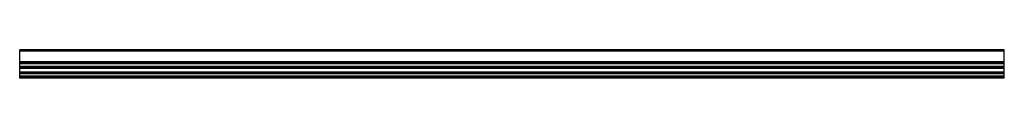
# Model space of a CAD drawing. Header units: millimetres. Extents: x 0 to 2050, y -17 to 42.
import ezdxf

# ---------------------------------------------------------------- set-up
doc = ezdxf.new("R2010")
doc.units = ezdxf.units.MM
doc.header["$LTSCALE"] = 10
doc.linetypes.add('ALLCAD_Strich', pattern=[0.2, 0.15, -0.05])
doc.layers.add('BESCH_KONT_sich_schn_grun_2d', color=10, linetype='Continuous')

msp = doc.modelspace()

# ---------------------------------------------------------------- linework, layer by layer
at = {"layer": 'BESCH_KONT_sich_schn_grun_2d', "linetype": 'ALLCAD_Strich'}
for p, q in [((2050, 42, -33), (0, 42, -33)), ((0, -15.5, -33), (0, 42, -33)), ((2050, -15.5, -33), (2050, 42, -33)), ((0, 39.5, -33), (0, 39.5, -33)), ((0, 39.5, -33), (0, 39.5, -33)), ((0, 39.5, -33), (0, 39.5, -33)), ((0, 39.5, -33), (0, 39.5, -33)), ((0, 39.5, -33), (0, 39.5, -33)), ((0, 39.5, -33), (0, 39.5, -33)), ((0, 39.5, -33), (0, 39.5, -33)), ((0, 39.5, -33), (0, 39.5, -33)), ((0, 39.5, -33), (0, 39.5, -33)), ((2050, 39.5, -33), (0, 39.5, -33)), ((0, 39.5, -33), (0, 39.5, -33)), ((0, 39.5, -33), (0, 39.5, -33)), ((0, 39.5, -33), (0, 39.5, -33)), ((0, 39.5, -33), (0, 39.5, -33)), ((0, 39.5, -33), (0, 39.5, -33)), ((0, 39.5, -33), (0, 39.5, -33)), ((0, 39.5, -33), (0, 39.5, -33)), ((0, 39.5, -33), (0, 39.5, -33)), ((0, 39.5, -33), (0, 39.5, -33)), ((0, 39.5, -33), (0, 39.5, -33)), ((0, 39.5, -33), (0, 39.5, -33)), ((0, 39.5, -33), (0, 39.5, -33)), ((0, 39.5, -33), (0, 39.5, -33)), ((0, 39.5, -33), (0, 39.5, -33)), ((0, 39.5, -33), (0, 39.5, -33)), ((0, 39.5, -33), (0, 39.5, -33)), ((0, 39.5, -33), (0, 39.5, -33)), ((0, 39.5, -33), (0, 39.5, -33)), ((0, 39.5, -33), (0, 39.5, -33)), ((0, 39.5, -33), (0, 39.5, -33)), ((0, 39.5, -33), (0, 39.5, -33)), ((0, 39.5, -33), (0, 39.5, -33)), ((0, 39.5, -33), (0, 39.5, -33)), ((0, 39.5, -33), (0, 39.5, -33)), ((0, 39.5, -33), (0, 39.5, -33)), ((0, 39.5, -33), (0, 39.5, -33)), ((0, 39.5, -33), (0, 39.5, -33)), ((0, 39.5, -33), (0, 39.5, -33)), ((0, 39.5, -33), (0, 39.5, -33)), ((2050, 17, -33), (0, 17, -33)), ((2050, 14.5, -33), (0, 14.5, -33)), ((2050, 12.9, -33), (0, 12.9, -33)), ((2050, 7.5, -33), (0, 7.5, -33)), ((0, 6, -33), (2050, 6, -33)), ((2050, 5.5, -33), (0, 5.5, -33)), ((0, 4.5, -33), (2050, 4.5, -33)), ((0, 4, -33), (2050, 4, -33)), ((0, -4, -33), (2050, -4, -33)), ((2050, -4.5, -33), (0, -4.5, -33)), ((0, -5.5, -33), (2050, -5.5, -33)), ((0, -6, -33), (2050, -6, -33)), ((0, -7.5, -33), (2050, -7.5, -33)), ((2050, -12.9, -33), (0, -12.9, -33)), ((2050, -14.5, -33), (0, -14.5, -33)), ((2050, -15.5, -33), (0, -15.5, -33)), ((0, -16.5, -33), (0, -15.5, -33)), ((2050, -16.5, -33), (0, -16.5, -33)), ((0, -17, -33), (0, -16.5, -33)), ((2050, -17, -33), (0, -17, -33)), ((2050, -16.5, -33), (2050, -15.5, -33)), ((2050, -17, -33), (2050, -16.5, -33))]:
    msp.add_line(p, q, dxfattribs=at)

doc.saveas('drawing.dxf')
